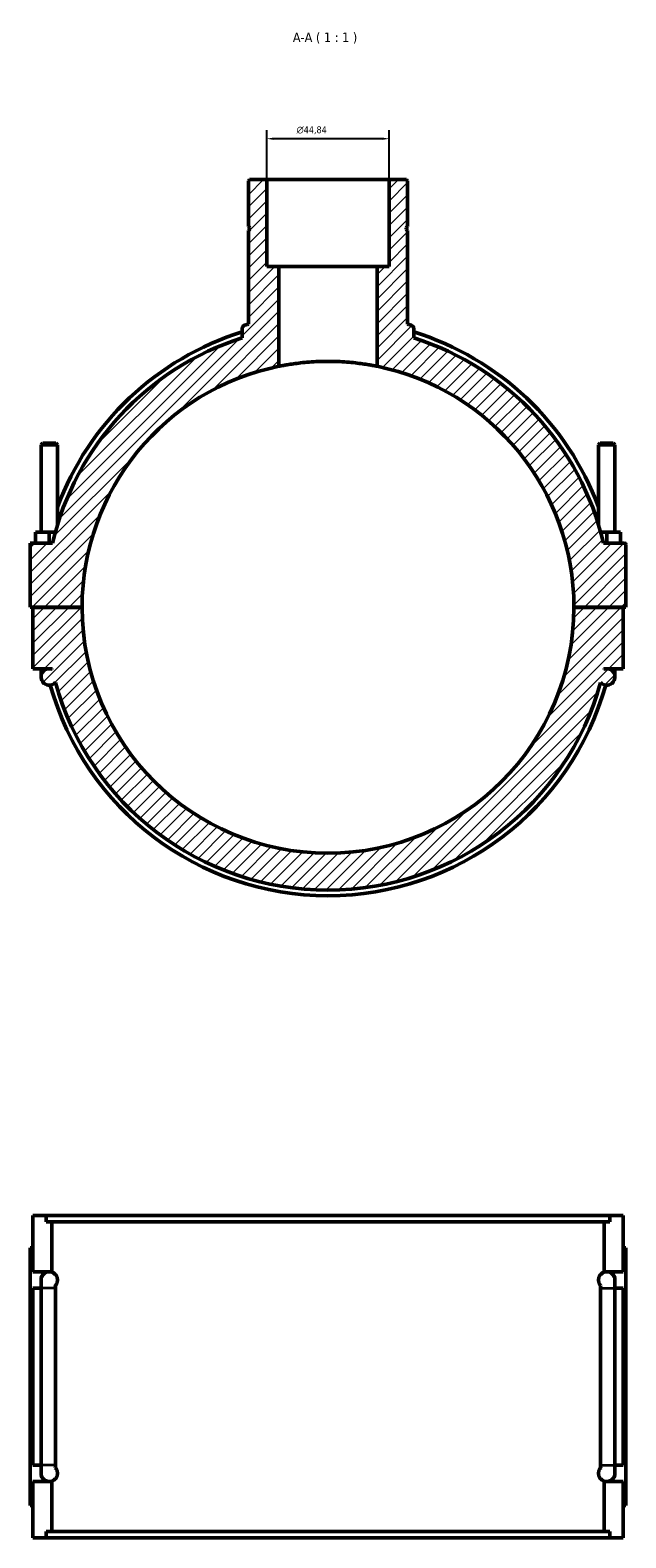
# Model space of a CAD drawing. Header units: millimetres. Extents: x 0 to 1075, y -188 to 1281.
# Tile 7 of 8: x 351 to 569, y 729 to 1281. Entities that reach past the tile are written whole.
import ezdxf

# ---------------------------------------------------------------- set-up
doc = ezdxf.new("R2010")
doc.units = ezdxf.units.MM
for name, color, linetype, lineweight in [('Dimension (ISO)', 7, 'Continuous', 25), ('Hatch (ISO)', 7, 'Continuous', 18), ('Symbol (ISO)', 7, 'Continuous', 25), ('Visible (ISO)', 7, 'Continuous', 50), ('Visible Narrow (ISO)', 7, 'Continuous', 35)]:
    doc.layers.add(name, color=color, linetype=linetype, lineweight=lineweight)
doc.styles.add('Label Text (ISO)', font='tahoma.ttf')
doc.styles.add('Note Text (ISO)', font='tahoma.ttf')
doc.dimstyles.new('Default (ISO)', dxfattribs={"dimtxt": 2.5, "dimasz": 2.5, "dimexe": 3.175, "dimexo": 0, "dimgap": 0.762, "dimtad": 1, "dimrnd": 1e-08, "dimzin": 0, "dimtxsty": 'Note Text (ISO)', "dimcen": 0.09, "dimdle": 10, "dimclrd": 256, "dimclre": 256, "dimclrt": 232, "dimazin": 0, "dimtfac": 1.40208, "dimtmove": 0, "dimatfit": 3, "dimfxl": 1, "dimtolj": 1, "dimtzin": 0, "dimlwd": -1, "dimlwe": -1, "dimarcsym": 0})

# ---------------------------------------------------------------- blocks, each defined once
blk = doc.blocks.new('*D9')
at = {"layer": 'Defpoints', "color": 0, "transparency": 16777216}
for p in [(437.5, 1241.54), (437.5, 1226.55), (482.35, 1226.55)]:
    blk.add_point(p, dxfattribs=at)
at = {"layer": 'Dimension (ISO)', "transparency": 16777216}
for p, q in [((437.5, 1226.55), (437.5, 1244.72)), ((479.85, 1241.54), (440, 1241.54)), ((482.35, 1226.55), (482.35, 1244.72))]:
    blk.add_line(p, q, dxfattribs=at)
for points in [[(440, 1241.96), (440, 1241.12), (437.5, 1241.54)], [(479.85, 1241.96), (479.85, 1241.12), (482.35, 1241.54)]]:
    blk.add_solid(points, dxfattribs=at)
at = {"layer": 'Dimension (ISO)', "color": 232, "true_color": 0xca0064, "transparency": 16777216, "insert": (448.44, 1246.06), "char_height": 2.5, "attachment_point": 1, "style": 'Note Text (ISO)'}
blk.add_mtext('\\A1;\\fAIGDT|b0|i0;\\H2.5000;\\ln\\fTahoma|b0|i0;\\H2.5000;44,84', dxfattribs=at)

msp = doc.modelspace()

# ---------------------------------------------------------------- hatches: boundary and pattern name
at = {"layer": 'Hatch (ISO)'}
h = msp.add_hatch(dxfattribs=at)
h.set_pattern_fill('ANSI31', color=256, scale=25.4, style=0)
h.set_pattern_definition([(45, (0, 0), (-2.245064, 2.245064), [])])
edge = h.paths.add_edge_path()
edge.add_spline(control_points=[(429.501, 1173.304), (429.392, 1173.272), (429.288, 1173.226), (429.093, 1173.11), (429.003, 1173.04), (428.801, 1172.834), (428.703, 1172.687), (428.57, 1172.362), (428.536, 1172.189), (428.536, 1172.014)], knot_values=[-0.173193, -0.173193, -0.173193, -0.173193, -0.1391518, -0.1391518, -0.1051107, -0.1051107, -0.0525554, -0.0525554, 0, 0, 0, 0], degree=3, periodic=0)
edge.add_line((428.536, 1172.014), (428.536, 1168.679))
edge.add_ellipse((459.927, 1070.054), major_axis=(-31.392, 98.625), ratio=1, start_angle=0, end_angle=59.22047)
edge.add_line((359.13, 1093.554), (350.927, 1093.554))
edge.add_line((350.927, 1093.554), (350.927, 1070.104))
edge.add_line((350.927, 1070.104), (369.927, 1070.104))
edge.add_ellipse((459.927, 1070.054), major_axis=(-90, 0.05), ratio=1, start_angle=281.52851, end_angle=360, ccw=False)
edge.add_line((441.989, 1158.248), (441.989, 1194.754))
edge.add_line((441.989, 1194.754), (437.505, 1194.754))
edge.add_line((437.505, 1194.754), (437.505, 1226.554))
edge.add_line((437.505, 1226.554), (431.226, 1226.554))
edge.add_line((431.226, 1226.554), (430.778, 1226.106))
edge.add_line((430.778, 1226.106), (430.778, 1209.387))
edge.add_line((430.778, 1209.387), (431.278, 1208.887))
edge.add_line((431.278, 1208.887), (431.278, 1208.387))
edge.add_line((431.278, 1208.387), (430.778, 1207.887))
edge.add_line((430.778, 1207.887), (430.778, 1173.672))
edge.add_ellipse((459.927, 1070.054), major_axis=(-29.149, 103.618), ratio=1, start_angle=0, end_angle=0.70747)
edge = h.paths.add_edge_path()
edge.add_ellipse((568.427, 1093.054), major_axis=(0.5, 0), ratio=1, start_angle=0, end_angle=90)
edge.add_line((568.427, 1093.554), (560.724, 1093.554))
edge.add_ellipse((459.927, 1070.054), major_axis=(100.797, 23.5), ratio=1, start_angle=0, end_angle=59.22047)
edge.add_line((491.319, 1168.679), (491.319, 1172.014))
edge.add_ellipse((489.973, 1172.014), major_axis=(1.345, 0), ratio=1, start_angle=0, end_angle=73.58047)
edge.add_ellipse((459.927, 1070.054), major_axis=(30.426, 103.25), ratio=1, start_angle=0, end_angle=0.70747)
edge.add_line((489.077, 1173.672), (489.077, 1207.887))
edge.add_line((489.077, 1207.887), (488.577, 1208.387))
edge.add_line((488.577, 1208.387), (488.577, 1208.887))
edge.add_line((488.577, 1208.887), (489.077, 1209.387))
edge.add_line((489.077, 1209.387), (489.077, 1226.106))
edge.add_line((489.077, 1226.106), (488.628, 1226.554))
edge.add_line((488.628, 1226.554), (482.35, 1226.554))
edge.add_line((482.35, 1226.554), (482.35, 1194.754))
edge.add_line((482.35, 1194.754), (477.865, 1194.754))
edge.add_line((477.865, 1194.754), (477.865, 1158.248))
edge.add_ellipse((459.927, 1070.054), major_axis=(17.938, 88.194), ratio=1, start_angle=281.52851, end_angle=360, ccw=False)
edge.add_line((549.927, 1070.104), (568.927, 1070.104))
edge.add_line((568.927, 1070.104), (568.927, 1093.054))
edge = h.paths.add_edge_path()
edge.add_line((567.927, 1047.554), (567.927, 1070.004))
edge.add_line((567.927, 1070.004), (549.927, 1070.004))
edge.add_ellipse((459.927, 1070.054), major_axis=(90, -0.05), ratio=1, start_angle=180.06366, end_angle=360, ccw=False)
edge.add_line((369.927, 1070.004), (351.927, 1070.004))
edge.add_line((351.927, 1070.004), (351.927, 1047.554))
edge.add_line((351.927, 1047.554), (357.927, 1047.554))
edge.add_ellipse((357.927, 1044.554), major_axis=(0, 3), ratio=1, start_angle=0, end_angle=227.8438)
edge.add_ellipse((459.927, 1070.054), major_axis=(-99.776, -27.513), ratio=1, start_angle=0, end_angle=149.16738)
edge.add_ellipse((561.927, 1044.554), major_axis=(-2.224, -2.013), ratio=1, start_angle=0, end_angle=227.8438)
edge.add_line((561.927, 1047.554), (567.927, 1047.554))
edge = h.paths.add_edge_path(flags=0)
edge.add_ellipse((561.927, 1044.554), major_axis=(0, 3), ratio=1, start_angle=0, end_angle=19.77132)
edge.add_ellipse((459.927, 1070.054), major_axis=(100.985, -22.677), ratio=1, start_angle=0, end_angle=0.10032)
edge.add_line((560.952, 1047.554), (561.927, 1047.554))
edge = h.paths.add_edge_path(flags=0)
edge.add_line((357.927, 1047.554), (358.903, 1047.554))
edge.add_ellipse((459.927, 1070.054), major_axis=(-101.025, -22.5), ratio=1, start_angle=0, end_angle=0.10032)
edge.add_ellipse((357.927, 1044.554), major_axis=(1.015, 2.823), ratio=1, start_angle=0, end_angle=19.77132)

# ---------------------------------------------------------------- linework, layer by layer
at = {"layer": 'Visible (ISO)'}
for p, q in [((431.226, 1226.554), (430.778, 1226.106)), ((430.778, 1226.106), (430.778, 1209.387)), ((437.505, 1226.554), (431.226, 1226.554)), ((437.505, 1194.754), (437.505, 1226.554)), ((437.505, 1226.554), (482.35, 1226.554)), ((488.628, 1226.554), (482.35, 1226.554)), ((482.35, 1226.554), (482.35, 1194.754)), ((489.077, 1226.106), (488.628, 1226.554)), ((489.077, 1209.387), (489.077, 1226.106)), ((430.778, 1209.387), (431.278, 1208.887)), ((431.278, 1208.887), (431.278, 1208.387)), ((488.577, 1208.887), (489.077, 1209.387)), ((488.577, 1208.387), (488.577, 1208.887)), ((431.278, 1208.387), (430.778, 1207.887)), ((430.778, 1207.887), (430.778, 1173.672)), ((489.077, 1207.887), (488.577, 1208.387)), ((489.077, 1173.672), (489.077, 1207.887)), ((441.989, 1194.754), (437.505, 1194.754)), ((441.989, 1158.248), (441.989, 1194.754)), ((441.989, 1194.754), (477.865, 1194.754)), ((482.35, 1194.754), (477.865, 1194.754)), ((477.865, 1194.754), (477.865, 1158.248)), ((428.536, 1172.014), (428.536, 1168.679)), ((491.319, 1168.679), (491.319, 1172.014)), ((355.527, 1130.104), (354.927, 1129.504)), ((354.927, 1129.504), (360.927, 1129.504)), ((354.927, 1129.504), (354.927, 1097.554)), ((360.327, 1130.104), (355.527, 1130.104)), ((360.327, 1130.104), (360.927, 1129.504)), ((360.927, 1129.504), (360.927, 1100.241)), ((559.527, 1130.104), (558.927, 1129.504)), ((564.927, 1129.504), (558.927, 1129.504)), ((558.927, 1100.241), (558.927, 1129.504)), ((559.527, 1130.104), (564.327, 1130.104)), ((564.327, 1130.104), (564.927, 1129.504)), ((564.927, 1097.554), (564.927, 1129.504)), ((359.13, 1093.554), (350.927, 1093.554)), ((350.927, 1093.554), (350.927, 1070.104)), ((352.927, 1093.554), (352.927, 1097.554)), ((357.927, 1097.554), (352.927, 1097.554)), ((360.148, 1097.554), (357.927, 1097.554)), ((357.927, 1093.554), (357.927, 1097.554)), ((559.707, 1097.554), (561.927, 1097.554)), ((568.427, 1093.554), (560.724, 1093.554)), ((561.927, 1093.554), (561.927, 1097.554)), ((561.927, 1097.554), (566.927, 1097.554)), ((566.927, 1093.554), (566.927, 1097.554)), ((568.927, 1070.104), (568.927, 1093.054)), ((350.927, 1070.104), (369.927, 1070.104)), ((369.927, 1070.004), (351.927, 1070.004)), ((351.927, 1070.004), (351.927, 1047.554)), ((354.927, 1070.104), (354.927, 1070.004)), ((360.927, 1070.104), (360.927, 1070.004)), ((549.927, 1070.104), (568.927, 1070.104)), ((567.927, 1070.004), (549.927, 1070.004)), ((558.927, 1070.004), (558.927, 1070.104)), ((564.927, 1070.004), (564.927, 1070.104)), ((567.927, 1047.554), (567.927, 1070.004)), ((351.927, 1047.554), (357.927, 1047.554)), ((354.927, 1047.554), (354.927, 1044.554)), ((357.927, 1047.554), (358.903, 1047.554)), ((560.952, 1047.554), (561.927, 1047.554)), ((561.927, 1047.554), (567.927, 1047.554)), ((564.927, 1044.554), (564.927, 1047.554)), ((351.927, 826.882), (351.927, 847.482)), ((351.927, 847.482), (356.783, 847.482)), ((563.072, 847.482), (356.783, 847.482)), ((356.783, 845.122), (356.783, 847.482)), ((356.783, 845.122), (563.072, 845.122)), ((358.903, 826.719), (358.903, 845.122)), ((560.952, 826.719), (560.952, 845.122)), ((563.072, 847.482), (567.927, 847.482)), ((563.072, 847.482), (563.072, 845.122)), ((567.927, 826.882), (567.927, 847.482)), ((350.927, 741.282), (350.927, 835.682)), ((351.927, 835.682), (350.927, 835.682)), ((567.927, 835.682), (568.927, 835.682)), ((568.927, 741.282), (568.927, 835.682)), ((351.927, 826.882), (357.927, 826.882)), ((354.927, 823.882), (354.927, 820.882)), ((561.927, 826.882), (567.927, 826.882)), ((564.927, 820.882), (564.927, 823.882)), ((351.927, 756.082), (351.927, 820.882)), ((354.927, 820.882), (351.927, 820.882)), ((354.927, 756.082), (354.927, 820.882)), ((360.151, 820.882), (360.151, 756.082)), ((559.703, 756.082), (559.703, 820.882)), ((564.927, 820.882), (564.927, 756.082)), ((567.927, 820.882), (564.927, 820.882)), ((567.927, 756.082), (567.927, 820.882)), ((351.927, 756.082), (354.927, 756.082)), ((354.927, 756.082), (354.927, 753.082)), ((564.927, 753.082), (564.927, 756.082)), ((564.927, 756.082), (567.927, 756.082)), ((351.927, 729.482), (351.927, 750.082)), ((357.927, 750.082), (351.927, 750.082)), ((358.903, 731.842), (358.903, 750.245)), ((560.952, 731.842), (560.952, 750.245)), ((567.927, 750.082), (561.927, 750.082)), ((567.927, 729.482), (567.927, 750.082)), ((350.927, 741.282), (351.927, 741.282)), ((568.927, 741.282), (567.927, 741.282)), ((356.783, 729.482), (351.927, 729.482)), ((356.783, 731.842), (563.072, 731.842)), ((356.783, 729.482), (356.783, 731.842)), ((563.072, 729.482), (356.783, 729.482)), ((563.072, 731.842), (563.072, 729.482)), ((567.927, 729.482), (563.072, 729.482))]:
    msp.add_line(p, q, dxfattribs=at)
for centre, radius, start, end in [((459.927, 1070.054), 105.57, 107.29866, 159.67978), ((459.927, 1070.054), 107.64, 105.71206, 106.41953), ((459.927, 1070.054), 107.64, 73.58047, 74.28794), ((489.973, 1172.014), 1.345, 0, 73.58047), ((459.927, 1070.054), 105.57, 20.32022, 72.70134), ((459.927, 1070.054), 103.5, 107.65589, 166.87636), ((459.927, 1070.054), 103.5, 13.12364, 72.34411), ((459.927, 1070.054), 90, 101.49668, 179.96817), ((459.927, 1070.054), 90, 0.03183, 78.50332), ((568.427, 1093.054), 0.5, 0, 90), ((459.927, 1070.054), 90, 180.03183, 359.96817), ((357.927, 1044.554), 3, 90, 317.8438), ((357.927, 1044.554), 3, 70.22868, 90), ((459.927, 1070.054), 103.5, 192.55586, 192.65618), ((561.927, 1044.554), 3, 222.1562, 90), ((561.927, 1044.554), 3, 90, 109.77132), ((459.927, 1070.054), 103.5, 347.34382, 347.44414), ((459.927, 1070.054), 105.57, 195.6509, 344.3491), ((459.927, 1070.054), 103.5, 195.41631, 344.58369), ((357.927, 823.882), 3, 90, 180), ((357.927, 823.882), 3, 71.02936, 180), ((357.927, 823.882), 3, 71.02936, 90), ((561.927, 823.882), 3, 90, 108.97064), ((561.927, 823.882), 3, 0, 108.97064), ((561.927, 823.882), 3, 0, 90), ((357.927, 753.082), 3, 180, 270), ((357.927, 753.082), 3, 180, 288.97064), ((561.927, 753.082), 3, 251.02936, 0), ((561.927, 753.082), 3, 270, 0), ((357.927, 753.082), 3, 270, 288.97064), ((561.927, 753.082), 3, 251.02936, 270)]:
    msp.add_arc(centre, radius, start, end, dxfattribs=at)
for points, knots in [([(429.501, 1173.304), (429.392, 1173.272), (429.288, 1173.226), (429.093, 1173.11), (429.003, 1173.04), (428.801, 1172.834), (428.703, 1172.687), (428.57, 1172.362), (428.536, 1172.189), (428.536, 1172.014)], [-0.17319296, -0.17319296, -0.17319296, -0.17319296, -0.13915183, -0.13915183, -0.10511071, -0.10511071, -0.05255535, -0.05255535, 0, 0, 0, 0]), ([(477.865, 1158.248), (477.865, 1158.248), (477.757, 1158.271), (477.301, 1158.361), (476.954, 1158.43), (476.038, 1158.601), (475.468, 1158.705), (474.152, 1158.925), (473.406, 1159.043), (471.817, 1159.269), (470.919, 1159.386), (468.963, 1159.605), (467.905, 1159.707), (465.696, 1159.876), (464.543, 1159.943), (462.224, 1160.032), (461.057, 1160.054), (458.798, 1160.054), (457.631, 1160.032), (455.311, 1159.943), (454.159, 1159.876), (451.95, 1159.707), (450.892, 1159.605), (448.936, 1159.386), (448.038, 1159.269), (446.449, 1159.043), (445.702, 1158.925), (444.386, 1158.705), (443.816, 1158.601), (442.9, 1158.43), (442.553, 1158.361), (442.098, 1158.271), (441.989, 1158.248), (441.989, 1158.248)], [0, 0, 0, 0, 0.3388375, 0.3388375, 0.6776751, 0.6776751, 1.0165126, 1.0165126, 1.3553501, 1.3553501, 1.6941689, 1.6941689, 2.0329877, 2.0329877, 2.3718065, 2.3718065, 2.7106253, 2.7106253, 3.0494441, 3.0494441, 3.3882629, 3.3882629, 3.7270817, 3.7270817, 4.0659005, 4.0659005, 4.4047381, 4.4047381, 4.7435756, 4.7435756, 5.0824131, 5.0824131, 5.4212506, 5.4212506, 5.4212506, 5.4212506]), ([(358.903, 826.719), (359.179, 826.624), (359.473, 826.481), (359.921, 826.132), (360.094, 825.975), (360.438, 825.547), (360.61, 825.287), (360.794, 824.777), (360.839, 824.625), (360.89, 824.364), (360.903, 824.272), (360.922, 824.081), (360.927, 823.982), (360.927, 823.782), (360.922, 823.683), (360.903, 823.492), (360.89, 823.4), (360.839, 823.14), (360.794, 822.988), (360.61, 822.477), (360.438, 822.217), (360.221, 821.948), (360.176, 821.896), (360.132, 821.847)], [0.9487266, 0.9487266, 0.9487266, 0.9487266, 1.3063001, 1.3063001, 1.4929016, 1.4929016, 1.6795032, 1.6795032, 1.7394502, 1.7394502, 1.7694237, 1.7694237, 1.7993972, 1.7993972, 1.8293707, 1.8293707, 1.8593441, 1.8593441, 1.9192911, 1.9192911, 2.1058927, 2.1058927, 2.1546252, 2.1546252, 2.1546252, 2.1546252]), ([(559.723, 821.847), (559.678, 821.896), (559.633, 821.948), (559.417, 822.218), (559.245, 822.478), (559.061, 822.988), (559.015, 823.14), (558.965, 823.4), (558.951, 823.492), (558.932, 823.683), (558.927, 823.782), (558.927, 823.982), (558.932, 824.081), (558.951, 824.272), (558.965, 824.364), (559.015, 824.625), (559.061, 824.777), (559.245, 825.287), (559.417, 825.547), (559.76, 825.975), (559.933, 826.132), (560.382, 826.481), (560.675, 826.624), (560.952, 826.719)], [1.4437518, 1.4437518, 1.4437518, 1.4437518, 1.492531, 1.492531, 1.6790967, 1.6790967, 1.739037, 1.739037, 1.7690071, 1.7690071, 1.7989773, 1.7989773, 1.8289475, 1.8289475, 1.8589176, 1.8589176, 1.9188579, 1.9188579, 2.1054236, 2.1054236, 2.2919893, 2.2919893, 2.6496423, 2.6496423, 2.6496423, 2.6496423]), ([(360.132, 821.847), (360.132, 821.845), (360.132, 821.843), (360.145, 821.524), (360.151, 821.203), (360.151, 820.882)], [0.763352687, 0.763352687, 0.763352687, 0.763352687, 0.763963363, 0.763963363, 0.860092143, 0.860092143, 0.860092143, 0.860092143]), ([(559.723, 755.117), (559.723, 755.119), (559.723, 755.121), (559.71, 755.441), (559.703, 755.761), (559.703, 756.082)], [0.763352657, 0.763352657, 0.763352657, 0.763352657, 0.763963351, 0.763963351, 0.860092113, 0.860092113, 0.860092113, 0.860092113]), ([(360.132, 755.117), (360.176, 755.069), (360.221, 755.017), (360.438, 754.747), (360.61, 754.487), (360.794, 753.977), (360.839, 753.825), (360.89, 753.564), (360.903, 753.472), (360.922, 753.281), (360.927, 753.182), (360.927, 752.982), (360.922, 752.883), (360.903, 752.692), (360.89, 752.6), (360.839, 752.34), (360.794, 752.188), (360.61, 751.677), (360.438, 751.417), (360.094, 750.99), (359.921, 750.832), (359.473, 750.484), (359.179, 750.34), (358.903, 750.245)], [1.4441691, 1.4441691, 1.4441691, 1.4441691, 1.4929016, 1.4929016, 1.6795032, 1.6795032, 1.7394502, 1.7394502, 1.7694237, 1.7694237, 1.7993972, 1.7993972, 1.8293707, 1.8293707, 1.8593441, 1.8593441, 1.9192911, 1.9192911, 2.1058927, 2.1058927, 2.2924943, 2.2924943, 2.6500677, 2.6500677, 2.6500677, 2.6500677]), ([(560.952, 750.245), (560.675, 750.34), (560.382, 750.484), (559.933, 750.832), (559.76, 750.99), (559.417, 751.418), (559.245, 751.678), (559.061, 752.188), (559.015, 752.34), (558.965, 752.6), (558.951, 752.692), (558.932, 752.883), (558.927, 752.982), (558.927, 753.182), (558.932, 753.281), (558.951, 753.472), (558.965, 753.564), (559.015, 753.825), (559.061, 753.977), (559.245, 754.487), (559.417, 754.747), (559.633, 755.017), (559.678, 755.069), (559.723, 755.117)], [0.9483123, 0.9483123, 0.9483123, 0.9483123, 1.3059653, 1.3059653, 1.492531, 1.492531, 1.6790967, 1.6790967, 1.739037, 1.739037, 1.7690071, 1.7690071, 1.7989773, 1.7989773, 1.8289475, 1.8289475, 1.8589176, 1.8589176, 1.9188579, 1.9188579, 2.1054236, 2.1054236, 2.1542028, 2.1542028, 2.1542028, 2.1542028])]:
    msp.add_open_spline(points, degree=3, knots=knots, dxfattribs=at)
for points in [[(559.703, 820.882), (559.703, 821.205), (559.71, 821.528), (559.723, 821.847)], [(360.151, 756.082), (360.151, 755.759), (360.145, 755.436), (360.132, 755.117)]]:
    msp.add_open_spline(points, degree=3, dxfattribs=at)
at = {"layer": 'Visible Narrow (ISO)'}
for p, q in [((359.894, 820.882), (354.949, 820.882)), ((559.961, 820.882), (564.906, 820.882)), ((359.894, 756.082), (354.949, 756.082)), ((559.961, 756.082), (564.906, 756.082))]:
    msp.add_line(p, q, dxfattribs=at)

# ---------------------------------------------------------------- texts
at = {"layer": 'Symbol (ISO)', "insert": (447.065, 1276.269), "char_height": 3.5, "attachment_point": 7, "style": 'Label Text (ISO)'}
msp.add_mtext('A-A ( 1 : 1 )', dxfattribs=at)

# ---------------------------------------------------------------- dimensions: what is measured, and where the dimension line sits
at = {"layer": 'Dimension (ISO)'}
dim = msp.add_linear_dim(base=(437.504797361, 1241.540525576), p1=(482.349797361, 1226.554001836), p2=(437.504797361, 1226.554001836), angle=180, text='\\fAIGDT|b0|i0;\\H2.5000;\\ln\\fTahoma|b0|i0;\\H2.5000;<>', dimstyle='Default (ISO)', override={"dimdec": 2, "dimtp": 0, "dimtm": 0, "dimtdec": 2, "dimtofl": 0, "dimatfit": 1}, dxfattribs=at)
dim.commit()
dim.dimension.update_dxf_attribs({"geometry": '*D9', "text_midpoint": (454.021797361, 1241.540525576), "dimtype": 160})

doc.saveas('drawing.dxf')
